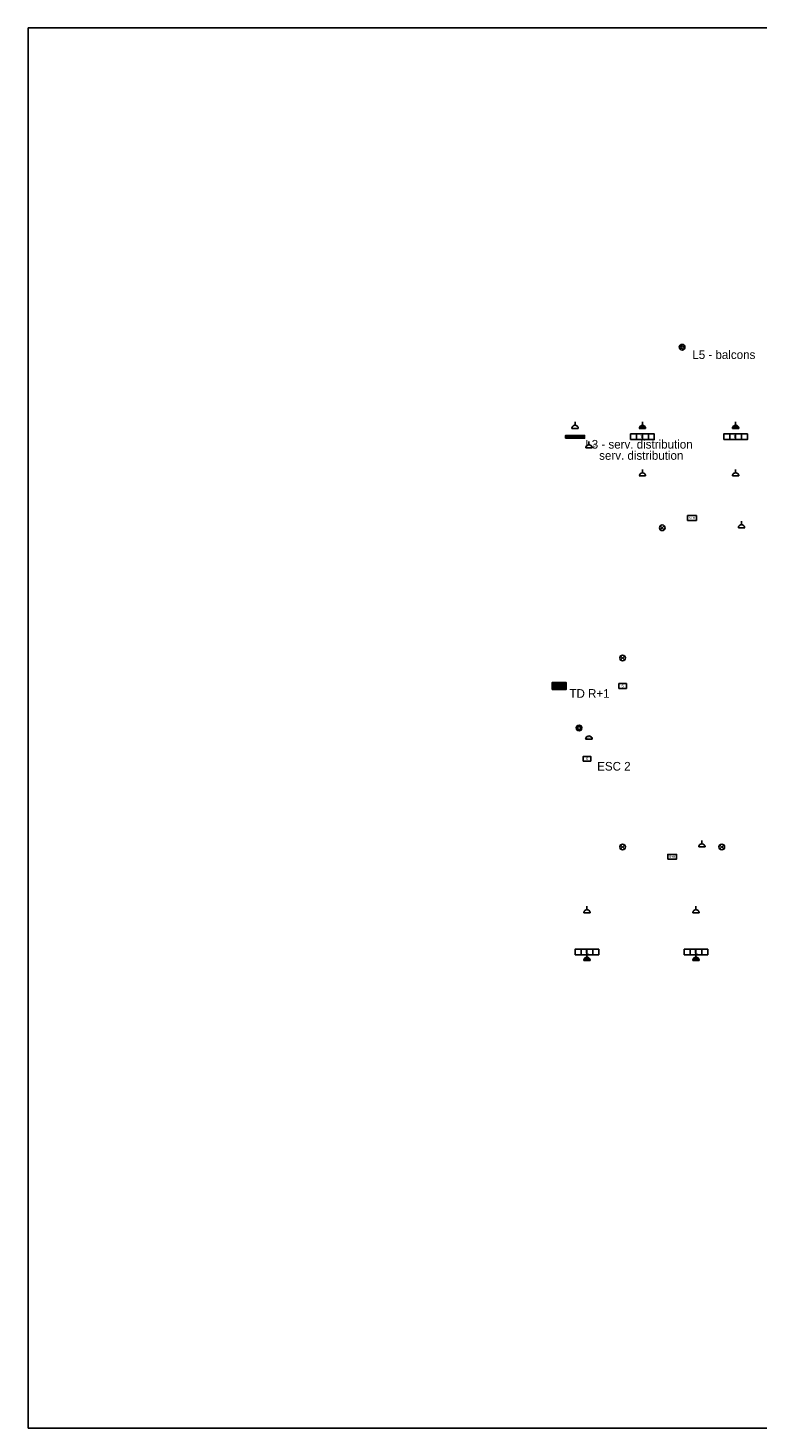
# Model space of a CAD drawing. Header units: millimetres. Extents: x 0 to 164508, y 0 to 89090.
# Tile 1 of 4: x 0 to 46412, y 0 to 89090. Entities that reach past the tile are written whole.
import ezdxf
from ezdxf.enums import TextEntityAlignment as Align

# ---------------------------------------------------------------- set-up
doc = ezdxf.new("R2010")
doc.units = ezdxf.units.MM
for name, color, linetype in [('ELEC-ECL-CMD', 4, 'Continuous'), ('ELEC-ECL-LUM', 2, 'Continuous'), ('ELEC-ECL-SECU', 3, 'Continuous'), ('ELEC-PC-IT-ONDULE', 3, 'Continuous'), ('ELEC-PC-NORMAL', 7, 'Continuous'), ('ELEC-PC-SECOURU', 1, 'Continuous'), ('ELEC-TD', 6, 'Continuous'), ('ELEC-TEXTE', 7, 'Continuous'), ('FOND-ARCHI', 8, 'Continuous')]:
    doc.layers.add(name, color=color, linetype=linetype)
picture_1 = doc.add_image_def('image1.png', size_in_pixel=(3573, 2526))

# ---------------------------------------------------------------- blocks, each defined once
blk = doc.blocks.new('ELEC_TL')
for p, q in [((-375, -180), (-375, 180)), ((0, -180), (0, 180)), ((375, -180), (375, 180))]:
    blk.add_line(p, q)
blk.add_lwpolyline([(-750, -180), (750, -180), (750, 180), (-750, 180)], close=True)
blk.add_text('TL', height=170).set_placement((0, 0), align=Align.MIDDLE_CENTER)
blk = doc.blocks.new('ELEC_DOWNLIGHT')
for p, q in [((-127, -127), (127, 127)), ((-127, 127), (127, -127))]:
    blk.add_line(p, q)
blk.add_circle((0, 0), 180)
blk = doc.blocks.new('ELEC_REGLETTE')
blk.add_line((-600, 0), (600, 0))
blk.add_lwpolyline([(-600, -90), (600, -90), (600, 90), (-600, 90)], close=True)
blk = doc.blocks.new('ELEC_HUBLOT')
for radius in [180, 90]:
    blk.add_circle((0, 0), radius)
blk = doc.blocks.new('ELEC_DP')
blk.add_line((-210, 0), (210, 0))
blk.add_lwpolyline([(210, 0), (203, 54), (182, 105), (148, 148), (105, 182), (54, 203), (0, 210), (-54, 203), (-105, 182), (-148, 148), (-182, 105), (-203, 54), (-210, 0)])
blk.add_text('DP', height=120).set_placement((0, 90), align=Align.MIDDLE_CENTER)
blk = doc.blocks.new('ELEC_BAEH')
blk.add_lwpolyline([(-280, -150), (280, -150), (280, 150), (-280, 150)], close=True)
blk.add_text('S+H', height=140).set_placement((0, 0), align=Align.MIDDLE_CENTER)
blk = doc.blocks.new('ELEC_BAES')
blk.add_lwpolyline([(-240, -150), (240, -150), (240, 150), (-240, 150)], close=True)
blk.add_text('S', height=170).set_placement((0, 0), align=Align.MIDDLE_CENTER)
blk = doc.blocks.new('ELEC_PCS')
blk.add_hatch(color=7).paths.add_polyline_path([(200, 0), (193, 52), (173, 100), (141, 141), (100, 173), (52, 193), (0, 200), (-52, 193), (-100, 173), (-141, 141), (-173, 100), (-193, 52), (-200, 0), (-200, 0)])
for p, q in [((-200, 0), (200, 0)), ((0, 200), (0, 420))]:
    blk.add_line(p, q)
blk.add_lwpolyline([(200, 0), (197, 35), (188, 68), (173, 100), (153, 129), (129, 153), (100, 173), (68, 188), (35, 197), (0, 200), (-35, 197), (-68, 188), (-100, 173), (-129, 153), (-153, 129), (-173, 100), (-188, 68), (-197, 35), (-200, 0)])
blk = doc.blocks.new('ELEC_PC')
for p, q in [((-200, 0), (200, 0)), ((0, 200), (0, 420))]:
    blk.add_line(p, q)
blk.add_lwpolyline([(200, 0), (197, 35), (188, 68), (173, 100), (153, 129), (129, 153), (100, 173), (68, 188), (35, 197), (0, 200), (-35, 197), (-68, 188), (-100, 173), (-129, 153), (-153, 129), (-173, 100), (-188, 68), (-197, 35), (-200, 0)])
blk = doc.blocks.new('ELEC_PCO')
for p, q in [((-200, 0), (200, 0)), ((0, 200), (0, 420))]:
    blk.add_line(p, q)
blk.add_lwpolyline([(200, 0), (197, 35), (188, 68), (173, 100), (153, 129), (129, 153), (100, 173), (68, 188), (35, 197), (0, 200), (-35, 197), (-68, 188), (-100, 173), (-129, 153), (-153, 129), (-173, 100), (-188, 68), (-197, 35), (-200, 0)])
blk.add_text('O', height=160).set_placement((330, 160), align=Align.MIDDLE_CENTER)
blk = doc.blocks.new('ELEC_TD')
blk.add_lwpolyline([(-450, -220), (450, -220), (450, 220), (-450, 220)], close=True)
blk.add_solid([(-450, -220), (450, -220), (-450, 220), (450, 220)])

msp = doc.modelspace()

# ---------------------------------------------------------------- block references
at = {"layer": 'ELEC-ECL-CMD'}
msp.add_blockref('ELEC_DP', (35664.2543, 43832.526), dxfattribs=at)
at = {"layer": 'ELEC-ECL-LUM'}
for name, p in [('ELEC_HUBLOT', (41587.293, 68777.866)), ('ELEC_TL', (39066.851, 63076.074)), ('ELEC_TL', (44989.8897, 63076.074)), ('ELEC_REGLETTE', (34782.0996, 63076.074)), ('ELEC_DOWNLIGHT', (40327.072, 57285.1915)), ('ELEC_DOWNLIGHT', (37806.63, 48999.775)), ('ELEC_HUBLOT', (35034.1438, 44545.25)), ('ELEC_DOWNLIGHT', (37806.63, 36972.5575)), ('ELEC_DOWNLIGHT', (44107.735, 36972.5575)), ('ELEC_TL', (35538.2322, 30290.77)), ('ELEC_TL', (42469.4477, 30290.77))]:
    msp.add_blockref(name, p, dxfattribs=at)
at = {"layer": 'ELEC-ECL-SECU'}
for name, p in [('ELEC_BAEH', (42217.4035, 57908.825)), ('ELEC_BAES', (37806.63, 47217.965)), ('ELEC_BAES', (35538.2322, 42585.259)), ('ELEC_BAEH', (40957.1825, 36348.924))]:
    msp.add_blockref(name, p, dxfattribs=at)
at = {"layer": 'ELEC-PC-IT-ONDULE'}
msp.add_blockref('ELEC_PCO', (35664.2543, 62363.35), dxfattribs=at)
at = {"layer": 'ELEC-PC-NORMAL'}
for p in [(34782.0996, 63610.617), (39066.851, 60581.54), (44989.8897, 60581.54), (45367.956, 57285.1915), (42847.514, 36972.5575), (35538.2322, 32785.304), (42469.4477, 32785.304)]:
    msp.add_blockref('ELEC_PC', p, dxfattribs=at)
at = {"layer": 'ELEC-PC-SECOURU'}
for p in [(39066.851, 63610.617), (44989.8897, 63610.617), (35538.2322, 29756.227), (42469.4477, 29756.227)]:
    msp.add_blockref('ELEC_PCS', p, dxfattribs=at)
at = {"layer": 'ELEC-TD'}
msp.add_blockref('ELEC_TD', (33773.9228, 47217.965), dxfattribs=at)

# ---------------------------------------------------------------- texts
at = {"layer": 'ELEC-TEXTE'}
for s, p in [('L5 - balcons', (42237.293, 68027.866)), ('L3 - serv. distribution', (35432.0996, 62326.074)), ('serv. distribution', (36314.2543, 61613.35)), ('TD R+1', (34423.9228, 46467.965)), ('ESC 2', (36188.2322, 41835.259))]:
    msp.add_text(s, height=550, dxfattribs=at).set_placement(p)

# ---------------------------------------------------------------- pictures from other files: only their frames are drawn
at = {"layer": 'FOND-ARCHI'}
image = msp.add_image(picture_1, insert=(0, 0), size_in_units=(126022.1, 89090.5), dxfattribs=at)

doc.saveas('drawing.dxf')
